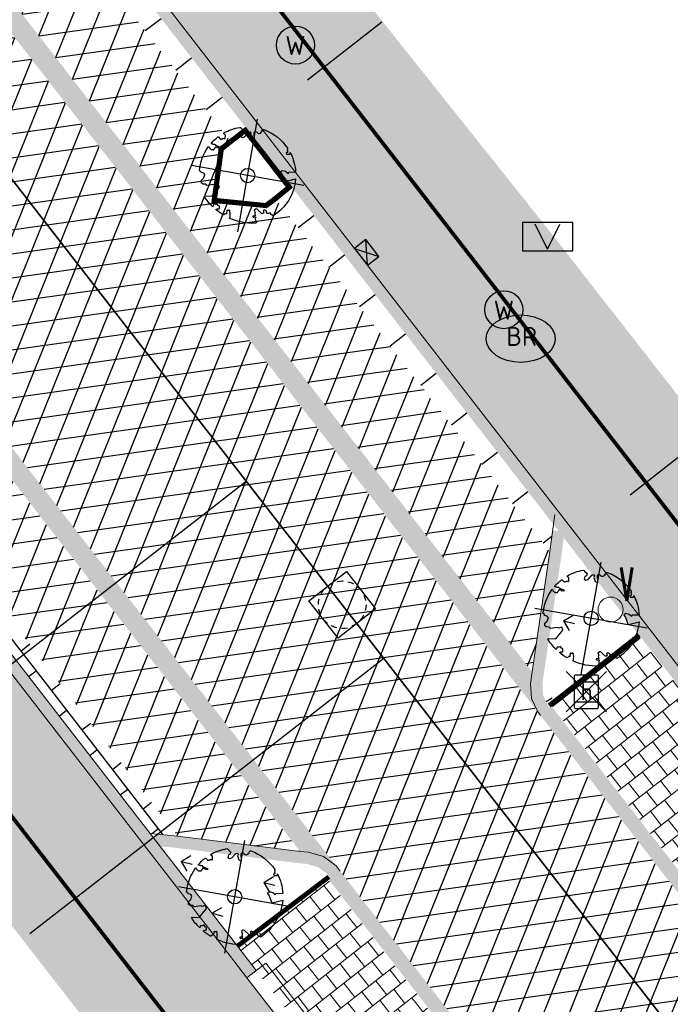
# Model space of a CAD drawing. Header units: metres. Extents: x 196882 to 197709, y 354811 to 355604.
# Tile 43 of 68: x 197435 to 197449, y 355104 to 355125. Entities that reach past the tile are written whole.
import ezdxf
from ezdxf.enums import TextEntityAlignment as Align

# ---------------------------------------------------------------- set-up
doc = ezdxf.new("R2010")
doc.units = ezdxf.units.M
doc.linetypes.add('ACAD_ISO04W100', pattern=[30, 24, -3, 0, -3])
doc.linetypes.add('HIDDENX2', pattern=[0.75, 0.5, -0.25])
doc.layers.get('0').update_dxf_attribs({"lineweight": 18})
for name, color, linetype, lineweight in [('B-WE-KL-DATA_CAI_KAST-S', 90, 'Continuous', 25), ('B-WE-KL-WATER_BRANDLEIDING_BRANDHYDRANT-S', 150, 'Continuous', 25), ('B-WE-KL-WATER_STRAATPOT-S', 170, 'Continuous', 25), ('Boomvak', 7, 'Continuous', 18), ('N-WE-RI-HWA_KOLK-S', 7, 'Continuous', 25), ('N-WE-RI-PUT_BETON-S', 7, 'Continuous', 25), ('V-WE-GR-BOOM-S', 7, 'Continuous', 25), ('V-WE-RI-GWA_HUISAANSLUITING_PVC-G', 1, 'RI-GWA_HUISAANSLUITING-V', 25), ('V-WE-RI-VWA_TRANSPORTLEIDING-G', 20, 'RI-VWA-V', 35), ('V-WE-VH-KANTOPSLUITING_BUSHALTEBAND-G', 30, 'VH-BUSHALTEBAND-V', 25), ('V-WE-VH-KANTOPSLUITING_OPSLUITBAND-G', 7, 'VH-OPSLUITBAND-V', 25), ('V-WE-VH-KANTOPSLUITING_RIJWIELPADBAND_380X200-G', 10, 'VH-RIJWIELPADBAND_380X200-V', 0), ('V-WE-VH-KANTOPSLUITING_TROTTOIRBAND-G', 7, 'VH-TROTTOIRBAND-V', 0), ('V-WE-VH-VERHARDING_TEGEL-A', 252, 'Continuous', 18), ('V-WE-VW-HALTEPAAL-S', 7, 'Continuous', 25), ('verklikker', 2, 'Continuous', 0)]:
    doc.layers.add(name, color=color, linetype=linetype, lineweight=lineweight)
doc.layers.add('V-WE-VH-VERHARDING_TEGEL_300x300 grijs', color=7, linetype='Continuous', lineweight=18, true_color=0x999999)
doc.layers.add('V_GROEN_A_GRAS', color=3, linetype='Continuous', true_color=0x00ff00)
for name, color, linetype in [('V_WEGEN_A_ASFALT', 252, 'Continuous'), ('V_WEGEN_A_BSS', 252, 'Continuous'), ('V_WEGEN_L_OB 100x200', 7, 'ACAD_ISO04W100')]:
    doc.layers.add(name, color=color, linetype=linetype)
doc.styles.add('NLCS-ISO', font='NLCS-ISO.ttf')
doc.styles.add('NLCS-ISO-M500-T25', font='NLCS-ISO.ttf', dxfattribs={"height": 1})
doc.styles.get("Standard").update_dxf_attribs({"font": 'arial.ttf'})
doc.styles.add('Style-simplex', font='simplex.shx')
doc.linetypes.add('RI-GWA_HUISAANSLUITING-V', pattern='A,2,[24,NLCS.SHX,S=1,R=0,X=0,Y=0],2,-1.8,2.6,-1.8,2.6,-1.8,2.6,-1.8', length=19)
doc.linetypes.add('RI-VWA-V', pattern='A,2.5,[24,NLCS.SHX,S=1,R=0,X=0,Y=0],2.5,-3,0,-3', length=11)
doc.linetypes.add('VH-BUSHALTEBAND-V', pattern='A,2,-2,1,[24,NLCS.SHX,S=1,R=0,X=0,Y=0],1,-2', length=8)
doc.linetypes.add('VH-OPSLUITBAND-V', pattern='A,4,-2,2,-2,2,[24,NLCS.SHX,S=1,R=0,X=0,Y=0],2,-2,2,-2', length=20)
doc.linetypes.add('VH-RIJWIELPADBAND_380X200-V', pattern='A,4,[24,NLCS.SHX,S=1,R=0,X=0,Y=0],4,-2,2,-2,0,-2,2,-2', length=20)
doc.linetypes.add('VH-TROTTOIRBAND-V', pattern='A,2.5,[24,NLCS.SHX,S=1,R=0,X=0,Y=0],2.5,-2,2,-2,2,-2', length=15)
pattern_1 = [(37.8188, (197367.178, 355110.634), (0.0928136, 0.736638), [0.525, -0.525]), (127.8188, (197367.178, 355110.634), (-0.4147258, -0.3219122), [])]
pattern_2 = [(37.8188, (197374.87796, 355060.401), (0.0928136, 0.736638), [0.525, -0.525]), (127.8188, (197374.87796, 355060.401), (-0.4147258, -0.3219122), [])]
pattern_3 = [(8.01566, (197213.72877, 355299.11294), (-0.0697219, 0.495115), []), (68.01566, (197213.72877, 355299.11294), (-0.4636431, 0.1871766), [])]
pattern_4 = [(308.015660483, (0, 0), (0.378674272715, -0.1799640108), [0.375, -0.375]), (38.01566048, (0, 0), (-0.23095381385, 0.29544091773), [])]

# ---------------------------------------------------------------- blocks, each defined once
blk = doc.blocks.new('S421')
at = {"layer": 'verklikker', "color": 6, "linetype": 'Continuous', "lineweight": 0}
blk.add_circle((0, 0), 0.263, dxfattribs=at)
at = {"layer": 'verklikker', "color": 6, "linetype": 'Continuous', "lineweight": 0, "style": 'Style-simplex', "width": 0.428569}
blk.add_text('v', height=1.05, dxfattribs=at).set_placement((0.186, 0.186))
blk = doc.blocks.new('*U82')
at = {"color": 1}
blk.add_lwpolyline([(0.087, 0.942), (0.088, 0.944), (0.09, 0.946), (0.091, 0.948), (0.093, 0.949), (0.095, 0.951), (0.096, 0.952), (0.097, 0.954), (0.099, 0.956), (0.1, 0.958), (0.102, 0.96), (0.103, 0.963), (0.103, 0.967), (0.103, 0.972), (0.103, 0.977), (0.102, 0.983), (0.095, 1.007, -0.52938), (0.106, 1.02, -0.087139), (0.444, 0.925, -0.372341), (0.457, 0.895), (0.471, 0.824), (0.436, 0.789), (0.398, 0.797), (0.353, 0.763), (0.371, 0.72), (0.417, 0.705), (0.542, 0.734), (0.573, 0.717), (0.57, 0.691), (0.541, 0.673), (0.515, 0.588), (0.549, 0.534), (0.634, 0.669, -0.504641), (0.681, 0.628, 0.331948), (0.709, 0.584, 0.282008), (0.799, 0.601), (0.791, 0.597, -0.512156), (0.833, 0.597, -0.16076), (1.019, -0.011), (0.995, -0.034), (0.995, -0.059), (0.972, -0.063), (0.975, -0.088), (0.94, -0.076), (0.929, -0.104), (0.973, -0.133), (0.987, -0.144), (1.011, -0.12, -0.106371), (0.868, -0.522), (0.741, -0.44), (0.718, -0.456), (0.702, -0.389), (0.657, -0.335), (0.605, -0.335), (0.606, -0.398), (0.566, -0.536), (0.572, -0.562), (0.601, -0.566), (0.786, -0.637, -0.236298), (-0.045, -1.003, 0.159625), (-0.069, -0.954, 0.350802), (-0.063, -0.906, -0.504641), (-0.12, -0.879), (-0.106, -0.834), (-0.129, -0.792), (-0.16, -0.796), (-0.165, -0.829), (-0.188, -0.842), (-0.216, -0.821), (-0.24, -0.695), (-0.258, -0.677), (-0.304, -0.678), (-0.317, -0.733), (-0.336, -0.739), (-0.354, -0.785), (-0.401, -0.76, 0.733583), (-0.384, -0.795, -0.861625), (-0.374, -0.826, 0.279978), (-0.409, -0.879), (-0.407, -0.881, -0.827056), (-0.442, -0.917, -0.116774), (-0.83, -0.511), (-0.823, -0.51), (-0.817, -0.508), (-0.812, -0.506), (-0.808, -0.504), (-0.805, -0.502), (-0.803, -0.5), (-0.801, -0.497), (-0.754, -0.437), (-0.752, -0.435), (-0.752, -0.433), (-0.751, -0.431), (-0.75, -0.429), (-0.75, -0.427), (-0.749, -0.425), (-0.748, -0.422), (-0.747, -0.42), (-0.746, -0.417), (-0.744, -0.414), (-0.743, -0.411), (-0.741, -0.408), (-0.739, -0.405), (-0.738, -0.401), (-0.736, -0.398), (-0.735, -0.395), (-0.734, -0.392), (-0.734, -0.389), (-0.733, -0.386), (-0.733, -0.383), (-0.733, -0.381), (-0.734, -0.379), (-0.734, -0.377), (-0.735, -0.375), (-0.736, -0.374), (-0.738, -0.374), (-0.74, -0.373), (-0.742, -0.373), (-0.744, -0.373), (-0.746, -0.373), (-0.748, -0.373), (-0.75, -0.372), (-0.753, -0.371), (-0.755, -0.37), (-0.758, -0.369), (-0.76, -0.367), (-0.763, -0.365), (-0.765, -0.363), (-0.768, -0.361), (-0.771, -0.359), (-0.773, -0.357), (-0.776, -0.355), (-0.779, -0.352), (-0.781, -0.35), (-0.83, -0.406), (-0.832, -0.403), (-0.835, -0.4), (-0.837, -0.397), (-0.839, -0.394), (-0.841, -0.39), (-0.844, -0.388), (-0.848, -0.386), (-0.855, -0.385), (-0.864, -0.386), (-0.876, -0.388), (-0.891, -0.393, -0.040997), (-0.958, -0.205), (-0.923, -0.211), (-0.893, -0.231), (-0.876, -0.216), (-0.856, -0.185), (-0.875, -0.156), (-0.865, -0.113), (-0.904, -0.11), (-0.93, -0.085), (-0.978, -0.116, -0.05814), (-0.998, 0.166), (-0.97, 0.16), (-0.86, 0.073), (-0.812, 0.089), (-0.626, 0.139), (-0.61, 0.2), (-0.682, 0.229), (-0.693, 0.252), (-0.824, 0.317), (-0.827, 0.354), (-0.872, 0.391), (-0.89, 0.428), (-0.859, 0.476), (-0.792, 0.486), (-0.73, 0.527), (-0.729, 0.568), (-0.768, 0.613), (-0.757, 0.632), (-0.773, 0.662, -0.13428), (-0.333, 0.967, -0.541727), (-0.319, 0.957), (-0.322, 0.928), (-0.321, 0.913), (-0.319, 0.902), (-0.316, 0.893), (-0.312, 0.887), (-0.307, 0.882), (-0.302, 0.878), (-0.297, 0.875), (-0.293, 0.872), (-0.289, 0.868), (-0.286, 0.865), (-0.282, 0.862), (-0.279, 0.859), (-0.276, 0.857), (-0.273, 0.855), (-0.269, 0.854), (-0.266, 0.854), (-0.262, 0.855), (-0.258, 0.857), (-0.255, 0.859), (-0.25, 0.861), (-0.246, 0.863), (-0.242, 0.865), (-0.238, 0.867), (-0.234, 0.868), (-0.229, 0.869), (-0.225, 0.87), (-0.221, 0.871), (-0.217, 0.871), (-0.213, 0.872), (-0.21, 0.873), (-0.206, 0.874), (-0.203, 0.876), (-0.2, 0.879), (-0.197, 0.882), (-0.195, 0.885), (-0.193, 0.865), (-0.188, 0.86), (-0.167, 0.824), (-0.122, 0.799), (-0.185, 0.902), (-0.184, 0.905), (-0.183, 0.908), (-0.183, 0.911), (-0.183, 0.914), (-0.184, 0.917), (-0.185, 0.92), (-0.188, 0.923), (-0.191, 0.926), (-0.194, 0.929), (-0.199, 0.933), (-0.204, 0.938), (-0.21, 0.944), (-0.216, 0.951), (-0.223, 0.959), (-0.24, 0.98, -0.543104), (-0.234, 0.996, -0.046766), (-0.047, 1.023, -0.385168), (-0.036, 1.015), (-0.03, 0.976), (-0.028, 0.964), (-0.024, 0.956), (-0.021, 0.951), (-0.017, 0.947), (-0.013, 0.946), (-0.009, 0.945), (-0.005, 0.945), (-0.002, 0.945), (0.002, 0.944), (0.005, 0.943), (0.009, 0.942), (0.012, 0.941), (0.015, 0.939), (0.019, 0.938), (0.022, 0.936), (0.025, 0.935), (0.028, 0.934), (0.031, 0.932), (0.033, 0.931), (0.036, 0.929), (0.038, 0.928), (0.04, 0.926), (0.042, 0.924), (0.044, 0.922), (0.045, 0.92), (0.046, 0.919), (0.047, 0.917), (0.048, 0.915), (0.049, 0.914), (0.051, 0.913), (0.052, 0.912), (0.054, 0.912), (0.056, 0.912), (0.058, 0.913), (0.06, 0.914), (0.062, 0.915), (0.065, 0.916), (0.067, 0.918), (0.07, 0.921), (0.072, 0.923), (0.074, 0.926), (0.076, 0.929), (0.079, 0.932), (0.081, 0.935), (0.083, 0.937), (0.085, 0.94)], format="xyb", close=True, dxfattribs=at)
at = {"color": 10}
for points in [[(0.849, -0.849), (-0.849, 0.849)], [(-0.849, -0.849), (0.849, 0.849)]]:
    blk.add_lwpolyline(points, dxfattribs=at)
at = {"color": 1}
blk.add_circle((0, 0), 0.15, dxfattribs=at)
at = {"color": 7, "style": 'NLCS-ISO-M500-T25'}
for tag, p in [('NR', (-0.492, -0.08)), ('NAAM', (-0.492, -0.32))]:
    blk.add_attdef(tag, p, '', height=0.2, dxfattribs=at)
at = {"color": 7, "style": 'NLCS-ISO-M500-T25', "flags": 1}
for tag, p in [('WETNAAM', (-0.492, -0.56)), ('STAMDIA', (-0.492, -0.8)), ('STAMOMTR', (-0.492, -1.04)), ('OPMERKING', (-0.492, -1.28))]:
    blk.add_attdef(tag, p, '', height=0.2, dxfattribs=at)
blk = doc.blocks.new('SKL-WATER_STRAATPOT-SO')
blk.add_circle((0, 0), 2)
at = {"style": 'NLCS-ISO'}
blk.add_text('W', height=2, rotation=360, dxfattribs=at).set_placement((-1.06, -1.05))
blk = doc.blocks.new('SKL-DATA_TERREINKAST-SO')
for q in [(-1.3, 1.32), (1.3, 1.32)]:
    blk.add_line((0, -1.3), q)
at = {"flags": 128}
blk.add_lwpolyline([(2.66, 1.5), (-2.66, 1.5), (-2.66, -1.5), (2.66, -1.5)], close=True, dxfattribs=at)
at = {"style": 'NLCS-ISO'}
blk.add_attdef('TYPE', text='', height=0.35, dxfattribs=at).set_placement((-0.14, 1.87), align=Align.MIDDLE_CENTER)
blk = doc.blocks.new('SKL-WATER_BRANDHYDRANT-SO')
blk.add_ellipse((0, 0), major_axis=(-3.64, 0), ratio=0.685994)
at = {"style": 'NLCS-ISO'}
blk.add_text('BR', height=2, rotation=360, dxfattribs=at).set_placement((-1.49, -0.76))
blk = doc.blocks.new('SVW-HALTEPAAL-SO')
for p, q in [((-1.29, 1.06), (1.29, 1.06)), ((-1.29, -1.06), (1.29, -1.06))]:
    blk.add_line(p, q)
for points in [[(2.12, 2.12), (-2.12, -2.12)], [(2.12, -2.12), (-2.12, 2.12)]]:
    blk.add_lwpolyline(points)
blk.add_lwpolyline([(-1.09, -1.76), (1.09, -1.76, 0.414214), (1.29, -1.56), (1.29, 1.56, 0.414214), (1.09, 1.76), (-1.09, 1.76, 0.414214), (-1.29, 1.56), (-1.29, -1.56, 0.414214)], format="xyb", close=True)
at = {"lineweight": 18, "style": 'NLCS-ISO'}
blk.add_text('h', height=1.8, dxfattribs=at).set_placement((0.02, 0.01), align=Align.MIDDLE_CENTER)
blk = doc.blocks.new('N-SRI-KOLK_COMBINATIE-SO')
h = blk.add_hatch(color=256)
h.paths.add_polyline_path([(-1.125, 1.5), (-1.125, 0), (0, 0.75)])
h.paths.add_polyline_path([(1.125, 1.5), (0, 0.75), (1.125, 0)])
for p, q in [((-1.125, 0), (1.125, 1.5)), ((1.125, 0), (-1.125, 1.5))]:
    blk.add_line(p, q)
at = {"flags": 128}
blk.add_lwpolyline([(-1.125, 0), (1.125, 0), (1.125, 1.5), (-1.125, 1.5)], close=True, dxfattribs=at)
blk = doc.blocks.new('*U86')
at = {"color": 1, "lineweight": 30}
blk.add_lwpolyline([(-0.5, 0.5), (0.5, 0.5), (0.5, -0.5), (-0.5, -0.5)], close=True, dxfattribs=at)
at = {"color": 1, "linetype": 'HIDDENX2', "lineweight": 30, "ltscale": 0.25}
blk.add_circle((0, 0), 0.5, dxfattribs=at)
for tag, p in [('PUTNR', (1.153, 0.735)), ('MVHOOGTE', (1.153, 0.035))]:
    blk.add_attdef(tag, text='', height=0.5).set_placement(p, align=Align.MIDDLE)
blk.add_attdef('H', text='', height=0.5).set_placement((0, 0), align=Align.MIDDLE_CENTER)

msp = doc.modelspace()

# ---------------------------------------------------------------- hatches: boundary and pattern name
at = {"layer": 'V-WE-VH-VERHARDING_TEGEL-A'}
h = msp.add_hatch(dxfattribs=at)
h.set_pattern_fill('AVH-TEGEL_300X300_HALFST', color=11, scale=1.25, pattern_type=2)
h.set_pattern_definition([(308.015660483, (-58.86684, -45.96112), (0.378674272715, -0.1799640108), [0.375, -0.375]), (38.01566048, (-58.86684, -45.9611), (-0.23095381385, 0.29544091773), [])])
h.paths.add_polyline_path([(197611.905, 354883.622), (197617.307, 354876.665), (197615.886, 354875.563), (197572.913, 354930.906), (197570.425, 354934.11), (197484.931, 355044.212), (197481.749, 355048.31), (197357.892, 355207.986), (197351.32, 355216.473), (197346.25, 355223.021), (197337.369, 355234.416), (197243.012, 355355.967), (197242.503, 355356.81), (197242.203, 355357.748), (197242.06, 355358.479), (197241.6, 355359.917), (197240.817, 355361.208), (197237.815, 355365.062), (197235.607, 355367.896), (197236.226, 355370.216), (197236.899, 355369.358), (197237.127, 355368.928), (197238.472, 355367.204), (197242.289, 355362.28), (197242.829, 355361.489), (197243.273, 355360.634), (197243.612, 355359.731), (197243.839, 355358.801), (197243.913, 355358.396), (197244.132, 355357.668), (197244.49, 355356.997), (197246.89, 355353.905), (197257.004, 355340.877), (197263.069, 355333.063), (197270.1, 355324.006), (197279.392, 355312.035), (197295.011, 355291.914), (197302.573, 355282.172), (197310.236, 355272.301), (197317.909, 355262.416), (197324.699, 355253.668), (197332.224, 355243.975), (197340.253, 355233.64), (197347.837, 355223.911), (197349.563, 355225.192), (197351.569, 355222.107), (197350.13, 355220.964), (197357.263, 355211.768), (197361.255, 355206.596), (197374.852, 355189.05), (197395.161, 355162.866), (197403.326, 355152.339), (197425.189, 355124.15), (197437.629, 355108.111), (197445.337, 355098.173), (197474.048, 355061.155), (197481.019, 355052.168), (197483.327, 355053.995), (197485.597, 355051.07), (197483.289, 355049.265), (197486.28, 355045.412), (197561.285, 354948.815), (197591.974, 354909.292)])
h = msp.add_hatch(dxfattribs=at)
h.set_pattern_fill('AVH-TEGEL_300X300_HALFST', color=256, scale=1.25, pattern_type=2)
h.set_pattern_definition([(308.01566, (197234.217, 354932.616), (0.37867427, -0.17996401), [0.375, -0.375]), (38.01566, (197234.217, 354932.616), (-0.23095381, 0.29544092), [])])
h.paths.add_polyline_path([(197235.581, 355367.799), (197234.217, 355362.687), (197236.721, 355359.564), (197239.925, 355353.365), (197240.018, 355353.248), (197240.596, 355353.707), (197242.746, 355350.948), (197242.149, 355350.482), (197247.638, 355343.366), (197248.794, 355344.219), (197251.13, 355341.161), (197250.017, 355340.283), (197251.382, 355338.514), (197252.017, 355339.01), (197253.241, 355337.431), (197252.603, 355336.931), (197255.071, 355333.731), (197255.72, 355334.225), (197256.932, 355332.633), (197256.293, 355332.148), (197258.771, 355328.935), (197259.386, 355329.419), (197260.605, 355327.83), (197259.989, 355327.355), (197262.404, 355324.224), (197263.572, 355325.082), (197265.762, 355322.252), (197264.611, 355321.364), (197266.049, 355319.503), (197266.681, 355319.992), (197267.9, 355318.4), (197267.273, 355317.913), (197268.559, 355316.246), (197270.468, 355317.879), (197270.374, 355318.017), (197270.769, 355318.334), (197271.082, 355317.944), (197271.017, 355317.894), (197277.296, 355309.603), (197279.798, 355306.505), (197279.767, 355306.48), (197282.144, 355303.445), (197279.742, 355301.585), (197280.949, 355299.977), (197287.399, 355296.113), (197287.537, 355295.83), (197336.506, 355232.778), (197336.629, 355232.874), (197343.676, 355223.839), (197345.792, 355221.126), (197350.134, 355215.559), (197350.732, 355214.792), (197350.788, 355213.519), (197352.134, 355211.814), (197352.955, 355211.669), (197355.806, 355207.908), (197382.704, 355173.364), (197415.028, 355132.025), (197418.821, 355127.312), (197426.22, 355117.67), (197426.162, 355117.573), (197439.09, 355100.957), (197447.403, 355090.49), (197447.266, 355090.385), (197453.819, 355082.221), (197453.723, 355082.153), (197455.981, 355079.258), (197455.944, 355079.174), (197461.241, 355072.44), (197461.369, 355072.494), (197471.122, 355059.986), (197471.26, 355059.822), (197471.304, 355059.856), (197476.126, 355053.586), (197484.037, 355043.418), (197483.735, 355043.179), (197485.477, 355040.963), (197485.825, 355041.194), (197487.25, 355039.31), (197487.136, 355039.216), (197495.21, 355028.868), (197497.648, 355025.787), (197507.361, 355013.143), (197507.469, 355013.22), (197507.852, 355012.72), (197507.757, 355012.64), (197515.172, 355003.148), (197515.257, 355003.199), (197520.23, 354996.693), (197525.87, 354989.268), (197535.302, 354976.941), (197535.185, 354976.85), (197538.114, 354973.09), (197538.245, 354973.166), (197538.442, 354972.926), (197537.462, 354972.143), (197537.63, 354971.963), (197536.257, 354970.595), (197538.447, 354967.93), (197543.233, 354962.047), (197550.188, 354953.499), (197553.95, 354948.887), (197557.921, 354943.994), (197557.833, 354943.918), (197564.133, 354936.165), (197565.05, 354936.92), (197568.446, 354932.616), (197570.362, 354934.061), (197484.868, 355044.163), (197357.829, 355207.937), (197351.257, 355216.424), (197346.187, 355222.972), (197337.306, 355234.367), (197242.946, 355355.922), (197242.43, 355356.777), (197242.125, 355357.728), (197241.982, 355358.459), (197241.527, 355359.884), (197240.751, 355361.163), (197237.752, 355365.013)])
h = msp.add_hatch(dxfattribs=at)
h.set_pattern_fill('AVH-TEGEL_300X300_HALFST', color=256, scale=1.25, pattern_type=2)
h.set_pattern_definition([(308.01566, (197362.73151, 355062.66647), (0.37867427, -0.17996401), [0.375, -0.375]), (38.01566, (197362.7315, 355062.66647), (-0.2309538, 0.2954409), [])])
h.paths.add_polyline_path([(197364.22, 355229.417), (197365.408, 355230.608), (197367.484, 355227.904), (197366.733, 355227.319), (197366.264, 355226.786), (197366.102, 355226.602), (197365.886, 355226.135), (197365.767, 355225.624), (197365.755, 355225.098), (197365.848, 355224.593), (197366.281, 355223.741), (197375.584, 355211.744), (197375.427, 355211.611), (197398.906, 355181.471), (197403.613, 355175.402), (197407.417, 355178.558), (197423.366, 355159.562), (197422.706, 355158.441), (197422.321, 355157.242), (197421.985, 355155.772), (197421.932, 355155.421), (197422.009, 355153.714), (197422.452, 355152.064), (197423.22, 355150.582), (197424.866, 355148.527), (197424.786, 355148.455), (197430.091, 355141.746), (197434.295, 355136.24), (197438.503, 355130.819), (197441.908, 355126.356), (197446.316, 355120.829), (197459.852, 355103.513), (197467.914, 355093.129), (197486.089, 355069.947), (197487.062, 355068.665), (197489.16, 355066.052), (197490.75, 355064.009), (197491.582, 355063.315), (197492.632, 355063.935), (197492.683, 355063.977), (197492.919, 355063.689), (197491.554, 355062.896), (197490.839, 355062.666), (197490.045, 355062.696), (197489.313, 355063.002), (197488.758, 355063.511), (197363.159, 355225.405), (197362.871, 355225.904), (197362.732, 355226.482), (197362.763, 355227.076), (197362.955, 355227.62), (197363.956, 355229.163)])
h = msp.add_hatch(dxfattribs=at)
h.set_pattern_fill('AVH-TEGEL_300X300_HALFST', color=11, scale=1.25, pattern_type=2)
h.set_pattern_definition([(308.01566, (197362.321, 355063.896), (0.37867427, -0.17996401), [0.375, -0.375]), (38.01566, (197362.321, 355063.896), (-0.2309538, 0.2954409), [])])
h.paths.add_polyline_path([(197363.743, 355224.525), (197362.321, 355223.426), (197366.616, 355217.876), (197364.294, 355216.063), (197365.22, 355214.871), (197367.557, 355216.684), (197371.499, 355211.603), (197376.114, 355205.654), (197382.474, 355197.457), (197389.736, 355188.097), (197398.481, 355176.826), (197404.904, 355168.548), (197412.151, 355159.207), (197419.483, 355149.756), (197426.619, 355140.56), (197433.029, 355132.298), (197440.182, 355123.078), (197446.508, 355114.925), (197452.243, 355107.532), (197461.033, 355096.204), (197470.017, 355084.624), (197481.049, 355070.405), (197486.099, 355063.896), (197487.508, 355064.993)])
h = msp.add_hatch(dxfattribs=at)
h.set_pattern_fill('AVH-TEGEL_300X300_HALFST', color=256, scale=1.25, pattern_type=2)
h.set_pattern_definition(pattern_4)
h.paths.add_polyline_path([(197448.282, 355112.186), (197446.435, 355110.757), (197450.102, 355106.008), (197451.97, 355107.468)])
h = msp.add_hatch(dxfattribs=at)
h.set_pattern_fill('AVH-TEGEL_300X300_HALFST', color=256, scale=1.25, pattern_type=2)
h.set_pattern_definition(pattern_4)
h.paths.add_polyline_path([(197441.728, 355107.094), (197439.844, 355105.652), (197443.524, 355100.925), (197445.398, 355102.36)])
at = {"layer": 'V_GROEN_A_GRAS'}
h = msp.add_hatch(dxfattribs=at)
h.set_pattern_fill('GRASS', color=70, scale=0.05, angle=-52.2047, style=0)
h.set_pattern_definition([(345.81, (197446.231, 355110.8057), (1.09075, 0.6505), [0.23813, -1.55793]), (300.81, (197446.231, 355110.8057), (1.09075, 0.6505), [0.23813, -1.03188]), (30.81, (197446.231, 355110.8057), (-0.6505, 1.09075), [0.23813, -1.03188])])
h.paths.add_polyline_path([(197448.238, 355112.287), (197446.679, 355114.297), (197446.637, 355113.971), (197446.262, 355111.444), (197446.231, 355111.215), (197446.246, 355110.978), (197446.309, 355110.845), (197446.34, 355110.806)])
h = msp.add_hatch(dxfattribs=at)
h.set_pattern_fill('GRASS', color=70, scale=0.05, angle=-52.2047, style=0)
h.set_pattern_definition([(345.81, (197438.1822, 355105.7455), (1.09075, 0.6505), [0.23813, -1.55793]), (300.81, (197438.1822, 355105.7455), (1.09075, 0.6505), [0.23813, -1.03188]), (30.81, (197438.1822, 355105.7455), (-0.6505, 1.09075), [0.23813, -1.03188])])
h.paths.add_polyline_path([(197439.78, 355105.746), (197438.182, 355107.806), (197438.521, 355107.773), (197441.105, 355107.449), (197441.264, 355107.437), (197441.512, 355107.366), (197441.676, 355107.243), (197441.706, 355107.203)])
at = {"layer": 'V_WEGEN_A_ASFALT'}
h = msp.add_hatch(dxfattribs=at)
h.set_pattern_fill('AVH-ASFALT', color=256, scale=0.5, style=0, pattern_type=2)
h.set_pattern_definition([(8.01566048, (135.18786, -698.3183), (-0.0697218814, 0.495114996), []), (68.01566048, (135.18786, -698.3183), (-0.463643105, 0.1871765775), [])])
h.paths.add_polyline_path([(197244.208, 355366.633), (197244.772, 355368.756), (197248.206, 355364.347), (197246.291, 355363.976)], flags=16)
h.paths.add_polyline_path([(197618.792, 354883.616), (197618.859, 354883.531), (197620.176, 354881.132), (197620.218, 354880.802), (197620.037, 354880.548), (197619.732, 354880.486), (197619.447, 354880.661), (197617.809, 354882.828)], flags=16)
h.paths.add_polyline_path([(197615.205, 354887.359), (197615.579, 354887.38), (197615.929, 354887.241), (197616.175, 354886.989), (197616.212, 354886.932), (197615.217, 354886.144), (197614.828, 354886.612), (197614.745, 354886.93), (197614.909, 354887.207)], flags=16)
h.paths.add_polyline_path([(197249.048, 355360.444), (197250.453, 355361.457), (197251.761, 355359.078), (197251.788, 355358.77), (197251.578, 355358.542), (197251.264, 355358.397), (197250.888, 355358.381), (197250.536, 355358.513), (197250.274, 355358.756)], flags=16)
h.paths.add_polyline_path([(197362.128, 355212.271), (197363.159, 355213.075), (197365.145, 355210.506), (197365.231, 355210.199), (197365.079, 355209.918), (197364.69, 355209.596), (197364.363, 355209.5), (197364.069, 355209.671)], flags=16)
h.paths.add_polyline_path([(197494.363, 355046.214), (197494.643, 355046.042), (197496.089, 355044.106), (197495.099, 355043.365), (197493.938, 355045.57), (197493.887, 355045.898), (197494.062, 355046.15)], flags=16)
h.paths.add_polyline_path([(197496.176, 355041.974), (197497.151, 355042.743), (197499.309, 355039.886), (197499.406, 355039.593), (197499.313, 355039.327), (197499.034, 355039.183), (197498.669, 355039.152), (197498.322, 355039.267), (197498.06, 355039.492)], flags=16)
edge = h.paths.add_edge_path()
edge.add_line((197254.74, 355364.977), (197252.534, 355367.828))
edge.add_line((197252.534, 355367.828), (197250.33, 355370.59))
edge.add_line((197250.33, 355370.59), (197246.08, 355375.894))
edge.add_line((197246.08, 355375.894), (197245.813, 355376.216))
edge.add_line((197245.813, 355376.216), (197245.689, 355376.286))
edge.add_line((197245.689, 355376.286), (197245.587, 355376.385))
edge.add_line((197245.587, 355376.385), (197244.802, 355377.427))
edge.add_line((197244.802, 355377.427), (197244.442, 355377.886))
edge.add_line((197244.442, 355377.886), (197242.813, 355376.643))
edge.add_line((197242.813, 355376.643), (197242.078, 355376.934))
edge.add_line((197242.078, 355376.934), (197241.456, 355377.421))
edge.add_line((197241.456, 355377.421), (197241.264, 355377.677))
edge.add_line((197241.264, 355377.677), (197240.464, 355374.501))
edge.add_line((197240.464, 355374.501), (197243.638, 355370.386))
edge.add_line((197243.638, 355370.386), (197243.015, 355368.04))
edge.add_line((197243.015, 355368.04), (197239.826, 355372.186))
edge.add_line((197239.826, 355372.186), (197238.981, 355368.895))
edge.add_line((197238.981, 355368.895), (197239.273, 355368.341))
edge.add_line((197239.273, 355368.341), (197239.444, 355367.723))
edge.add_line((197239.444, 355367.723), (197239.477, 355367.083))
edge.add_line((197239.477, 355367.083), (197239.375, 355366.465))
edge.add_line((197239.375, 355366.465), (197239.17, 355366.309))
edge.add_line((197239.17, 355366.309), (197242.289, 355362.28))
edge.add_line((197242.289, 355362.28), (197242.829, 355361.489))
edge.add_line((197242.829, 355361.489), (197243.273, 355360.634))
edge.add_line((197243.273, 355360.634), (197243.612, 355359.731))
edge.add_line((197243.612, 355359.731), (197243.839, 355358.801))
edge.add_line((197243.839, 355358.801), (197243.913, 355358.396))
edge.add_line((197243.913, 355358.396), (197244.132, 355357.668))
edge.add_line((197244.132, 355357.668), (197244.49, 355356.997))
edge.add_line((197244.49, 355356.997), (197246.766, 355358.85))
edge.add_line((197246.766, 355358.85), (197247.262, 355358.206))
edge.add_line((197247.262, 355358.206), (197344.321, 355233.163))
edge.add_line((197344.321, 355233.163), (197344.724, 355232.614))
edge.add_line((197344.724, 355232.614), (197349.563, 355225.192))
edge.add_line((197349.563, 355225.192), (197351.569, 355222.107))
edge.add_line((197351.569, 355222.107), (197357.966, 355212.296))
edge.add_line((197357.966, 355212.296), (197358.618, 355211.446))
edge.add_line((197358.618, 355211.446), (197359.525, 355210.295))
edge.add_line((197359.525, 355210.295), (197361.338, 355207.993))
edge.add_line((197361.338, 355207.993), (197362.045, 355207.269))
edge.add_line((197362.045, 355207.269), (197374.863, 355193.737))
edge.add_line((197374.863, 355193.737), (197375.209, 355193.322))
edge.add_line((197375.209, 355193.322), (197441.888, 355107.396))
edge.add_line((197441.888, 355107.396), (197445.664, 355102.529))
edge.add_line((197445.664, 355102.529), (197478.355, 355060.401))
edge.add_line((197478.355, 355060.401), (197483.327, 355053.995))
edge.add_line((197483.327, 355053.995), (197486.594, 355049.782))
edge.add_line((197486.594, 355049.782), (197601.022, 354902.418))
edge.add_line((197601.022, 354902.418), (197611.126, 354886.577))
edge.add_line((197611.126, 354886.577), (197612.61, 354884.25))
edge.add_line((197612.61, 354884.25), (197615.186, 354880.9))
edge.add_line((197615.186, 354880.9), (197618.014, 354877.23))
edge.add_line((197618.014, 354877.23), (197615.886, 354875.563))
edge.add_line((197615.886, 354875.563), (197618.768, 354871.816))
edge.add_line((197618.768, 354871.816), (197619.198, 354871.038))
edge.add_line((197619.198, 354871.038), (197619.38, 354870.123))
edge.add_line((197619.38, 354870.123), (197619.267, 354869.197))
edge.add_line((197619.267, 354869.197), (197618.896, 354868.389))
edge.add_line((197618.896, 354868.389), (197618.39, 354867.541))
edge.add_line((197618.39, 354867.541), (197617.593, 354866.525))
edge.add_line((197617.593, 354866.525), (197616.658, 354865.636))
edge.add_line((197616.658, 354865.636), (197615.8, 354864.929))
edge.add_line((197615.8, 354864.929), (197615.563, 354864.731))
edge.add_line((197615.563, 354864.731), (197616.512, 354863.566))
edge.add_line((197616.512, 354863.566), (197619.999, 354859.296))
edge.add_line((197619.999, 354859.296), (197620, 354859.283))
edge.add_line((197620, 354859.283), (197620.838, 354860.022))
edge.add_line((197620.838, 354860.022), (197621.747, 354860.68))
edge.add_line((197621.747, 354860.68), (197622.714, 354861.249))
edge.add_line((197622.714, 354861.249), (197623.726, 354861.722))
edge.add_line((197623.726, 354861.722), (197624.679, 354861.942))
edge.add_line((197624.679, 354861.942), (197625.707, 354861.841))
edge.add_line((197625.707, 354861.841), (197626.645, 354861.408))
edge.add_line((197626.645, 354861.408), (197627.356, 354860.736))
edge.add_line((197627.356, 354860.736), (197628.477, 354859.277))
edge.add_line((197628.477, 354859.277), (197629.919, 354860.402))
edge.add_line((197629.919, 354860.402), (197629.805, 354860.728))
edge.add_line((197629.805, 354860.728), (197629.902, 354861.061))
edge.add_line((197629.902, 354861.061), (197630.176, 354861.274))
edge.add_line((197630.176, 354861.274), (197630.523, 354861.286))
edge.add_line((197630.523, 354861.286), (197631.776, 354860.787))
edge.add_line((197631.776, 354860.787), (197632.963, 354860.123))
edge.add_line((197632.963, 354860.123), (197634.053, 354859.31))
edge.add_line((197634.053, 354859.31), (197635.019, 354858.369))
edge.add_line((197635.019, 354858.369), (197638.026, 354855.034))
edge.add_line((197638.026, 354855.034), (197640.528, 354852.513))
edge.add_line((197640.528, 354852.513), (197643.259, 354850.242))
edge.add_line((197643.259, 354850.242), (197644.292, 354849.463))
edge.add_line((197644.292, 354849.463), (197645.047, 354848.804))
edge.add_line((197645.047, 354848.804), (197645.73, 354848.064))
edge.add_line((197645.73, 354848.064), (197646.33, 354847.253))
edge.add_line((197646.33, 354847.253), (197646.835, 354846.388))
edge.add_line((197646.835, 354846.388), (197646.898, 354846.033))
edge.add_line((197646.898, 354846.033), (197646.731, 354845.714))
edge.add_line((197646.731, 354845.714), (197646.403, 354845.564))
edge.add_line((197646.403, 354845.564), (197646.052, 354845.646))
edge.add_line((197646.052, 354845.646), (197645.25, 354844.024))
edge.add_line((197645.25, 354844.024), (197658.974, 354837.104))
edge.add_line((197658.974, 354837.104), (197663.24, 354845.081))
edge.add_line((197663.24, 354845.081), (197662.256, 354845.808))
edge.add_line((197662.256, 354845.808), (197661.166, 354846.589))
edge.add_line((197661.166, 354846.589), (197659.281, 354847.978))
edge.add_line((197659.281, 354847.978), (197658.181, 354848.824))
edge.add_line((197658.181, 354848.824), (197657.094, 354849.687))
edge.add_line((197657.094, 354849.687), (197655.779, 354850.771))
edge.add_line((197655.779, 354850.771), (197654.486, 354851.882))
edge.add_line((197654.486, 354851.882), (197653.214, 354853.017))
edge.add_line((197653.214, 354853.017), (197651.963, 354854.175))
edge.add_line((197651.963, 354854.175), (197650.716, 354852.865))
edge.add_line((197650.716, 354852.865), (197650.9, 354852.49))
edge.add_line((197650.9, 354852.49), (197650.77, 354852.093))
edge.add_line((197650.77, 354852.093), (197650.399, 354851.9))
edge.add_line((197650.399, 354851.9), (197649.999, 354852.022))
edge.add_line((197649.999, 354852.022), (197648.432, 354853.042))
edge.add_line((197648.432, 354853.042), (197647.483, 354853.708))
edge.add_line((197647.483, 354853.708), (197646.554, 354854.401))
edge.add_line((197646.554, 354854.401), (197646.122, 354854.742))
edge.add_line((197646.122, 354854.742), (197644.859, 354855.773))
edge.add_line((197644.859, 354855.773), (197644.092, 354856.447))
edge.add_line((197644.092, 354856.447), (197643.344, 354857.143))
edge.add_line((197643.344, 354857.143), (197642.619, 354857.862))
edge.add_line((197642.619, 354857.862), (197641.665, 354858.874))
edge.add_line((197641.665, 354858.874), (197641.087, 354859.527))
edge.add_line((197641.087, 354859.527), (197639.661, 354861.285))
edge.add_line((197639.661, 354861.285), (197636.225, 354865.712))
edge.add_line((197636.225, 354865.712), (197606.51, 354903.995))
edge.add_line((197606.51, 354903.995), (197598.397, 354914.448))
edge.add_line((197598.397, 354914.448), (197512.56, 355025.035))
edge.add_line((197512.56, 355025.035), (197510.219, 355028.767))
edge.add_line((197510.219, 355028.767), (197510.081, 355029.114))
edge.add_line((197510.081, 355029.114), (197510.082, 355029.515))
edge.add_line((197510.082, 355029.515), (197510.237, 355029.886))
edge.add_line((197510.237, 355029.886), (197510.498, 355030.152))
edge.add_line((197510.498, 355030.152), (197511.653, 355030.966))
edge.add_line((197511.653, 355030.966), (197509.492, 355033.75))
edge.add_line((197509.492, 355033.75), (197508.696, 355033.14))
edge.add_line((197508.696, 355033.14), (197508.366, 355032.978))
edge.add_line((197508.366, 355032.978), (197507.964, 355032.963))
edge.add_line((197507.964, 355032.963), (197507.593, 355033.119))
edge.add_line((197507.593, 355033.119), (197507.34, 355033.386))
edge.add_line((197507.34, 355033.386), (197502.398, 355041.291))
edge.add_line((197502.398, 355041.291), (197502.172, 355041.653))
edge.add_line((197502.172, 355041.653), (197499.691, 355044.838))
edge.add_line((197499.691, 355044.838), (197496.292, 355049.202))
edge.add_line((197496.292, 355049.202), (197497.039, 355049.802))
edge.add_line((197497.039, 355049.802), (197494.767, 355052.728))
edge.add_line((197494.767, 355052.728), (197496.199, 355053.822))
edge.add_line((197496.199, 355053.822), (197495.483, 355054.755))
edge.add_line((197495.483, 355054.755), (197495.101, 355055.422))
edge.add_line((197495.101, 355055.422), (197494.906, 355056.196))
edge.add_line((197494.906, 355056.196), (197494.93, 355056.994))
edge.add_line((197494.93, 355056.994), (197495.159, 355057.728))
edge.add_line((197495.159, 355057.728), (197495.351, 355058.139))
edge.add_arc((197501.887, 355055.322), 7.118, 130.4855, 156.6826, ccw=False)
edge.add_line((197497.266, 355060.735), (197503.259, 355066.482))
edge.add_line((197503.259, 355066.482), (197499.956, 355070.009))
edge.add_line((197499.956, 355070.009), (197493.859, 355064.344))
edge.add_line((197493.859, 355064.344), (197492.971, 355063.627))
edge.add_line((197492.971, 355063.627), (197491.587, 355062.822))
edge.add_line((197491.587, 355062.822), (197490.85, 355062.586))
edge.add_line((197490.85, 355062.586), (197490.028, 355062.617))
edge.add_line((197490.028, 355062.617), (197489.269, 355062.934))
edge.add_line((197489.269, 355062.934), (197488.699, 355063.457))
edge.add_line((197488.699, 355063.457), (197487.505, 355064.991))
edge.add_line((197487.505, 355064.991), (197486.099, 355063.896))
edge.add_line((197486.099, 355063.896), (197486.194, 355063.783))
edge.add_line((197486.194, 355063.783), (197486.326, 355063.444))
edge.add_line((197486.326, 355063.444), (197486.227, 355063.093))
edge.add_line((197486.227, 355063.093), (197485.936, 355062.874))
edge.add_line((197485.936, 355062.874), (197485.572, 355062.874))
edge.add_line((197485.572, 355062.874), (197484.191, 355063.354))
edge.add_line((197484.191, 355063.354), (197482.889, 355064.06))
edge.add_line((197482.889, 355064.06), (197481.719, 355064.969))
edge.add_line((197481.719, 355064.969), (197480.725, 355066.04))
edge.add_line((197480.725, 355066.04), (197449.879, 355105.805))
edge.add_line((197449.879, 355105.805), (197446.133, 355110.634))
edge.add_line((197446.133, 355110.634), (197367.178, 355212.348))
edge.add_line((197367.178, 355212.348), (197362.457, 355218.43))
edge.add_line((197362.457, 355218.43), (197361.717, 355219.595))
edge.add_line((197361.717, 355219.595), (197361.196, 355220.895))
edge.add_line((197361.196, 355220.895), (197360.926, 355222.269))
edge.add_line((197360.926, 355222.269), (197360.914, 355223.645))
edge.add_line((197360.914, 355223.645), (197361.027, 355223.959))
edge.add_line((197361.027, 355223.959), (197361.299, 355224.151))
edge.add_line((197361.299, 355224.151), (197361.632, 355224.153))
edge.add_line((197361.632, 355224.153), (197361.906, 355223.963))
edge.add_line((197361.906, 355223.963), (197352.695, 355235.821))
edge.add_line((197352.695, 355235.821), (197352.795, 355235.512))
edge.add_line((197352.795, 355235.512), (197352.707, 355235.2))
edge.add_line((197352.707, 355235.2), (197352.46, 355234.99))
edge.add_line((197352.46, 355234.99), (197352.138, 355234.951))
edge.add_line((197352.138, 355234.951), (197350.627, 355235.485))
edge.add_line((197350.627, 355235.485), (197349.553, 355236.086))
edge.add_line((197349.553, 355236.086), (197349.208, 355236.279))
edge.add_line((197349.208, 355236.279), (197347.946, 355237.304))
edge.add_line((197347.946, 355237.304), (197346.795, 355238.622))
edge.add_line((197346.795, 355238.622), (197266.084, 355342.605))
edge.add_line((197266.084, 355342.605), (197264.508, 355344.843))
edge.add_line((197264.508, 355344.843), (197262.504, 355347.996))
edge.add_line((197262.504, 355347.996), (197260.59, 355351.011))
edge.add_line((197260.59, 355351.011), (197254.07, 355361.255))
edge.add_line((197254.07, 355361.255), (197252.531, 355363.249))
edge.add_line((197252.531, 355363.249), (197253.314, 355363.861))
edge.add_line((197253.314, 355363.861), (197254.74, 355364.977))
h = msp.add_hatch(dxfattribs=at)
h.set_pattern_fill('AVH-ASFALT', color=256, scale=0.5, style=0, pattern_type=2)
h.set_pattern_definition(pattern_3)
h.paths.add_polyline_path([(197370.567, 355211.695), (197367.977, 355212.027), (197446.014, 355111.479), (197446.389, 355114.005), (197440.64, 355121.4), (197440.424, 355121.235), (197439.271, 355121.352), (197439.428, 355122.498), (197439.642, 355122.668), (197433.498, 355130.626), (197433.268, 355130.443), (197432.108, 355130.595), (197432.263, 355131.749), (197432.499, 355131.926), (197426.089, 355140.135), (197425.865, 355139.97), (197424.742, 355140.116), (197424.883, 355141.262), (197425.096, 355141.423), (197418.961, 355149.345), (197418.741, 355149.184), (197417.614, 355149.319), (197417.758, 355150.46), (197417.966, 355150.625), (197411.609, 355158.8), (197411.385, 355158.644), (197410.275, 355158.772), (197410.418, 355159.913), (197410.626, 355160.085), (197404.382, 355168.141), (197404.146, 355167.978), (197403.024, 355168.102), (197403.165, 355169.241), (197403.377, 355169.41), (197398.888, 355175.177), (197398.689, 355175.01), (197397.563, 355175.11), (197397.725, 355176.251), (197397.943, 355176.419), (197390.165, 355186.44), (197389.93, 355186.266), (197388.821, 355186.4), (197388.956, 355187.547), (197389.171, 355187.699), (197382.921, 355195.778), (197382.718, 355195.604), (197381.573, 355195.731), (197381.722, 355196.88), (197381.936, 355197.038), (197375.596, 355205.224), (197375.367, 355205.05), (197374.23, 355205.184), (197374.377, 355206.32), (197374.6, 355206.496)])
h = msp.add_hatch(dxfattribs=at)
h.set_pattern_fill('AVH-ASFALT', color=256, scale=0.5, style=0, pattern_type=2)
h.set_pattern_definition(pattern_3)
h.paths.add_polyline_path([(197375.113, 355192.786), (197374.935, 355189.987), (197381.512, 355181.528), (197381.742, 355181.715), (197382.875, 355181.583), (197382.732, 355180.425), (197382.512, 355180.246), (197388.962, 355171.961), (197389.158, 355172.074), (197390.313, 355171.982), (197390.169, 355170.861), (197389.978, 355170.683), (197395.666, 355163.286), (197395.892, 355163.475), (197397.055, 355163.332), (197396.873, 355162.168), (197396.689, 355162.029), (197402.884, 355154.038), (197403.102, 355154.204), (197404.242, 355154.06), (197404.095, 355152.921), (197403.869, 355152.745), (197410.231, 355144.519), (197410.458, 355144.699), (197411.568, 355144.539), (197411.447, 355143.421), (197411.221, 355143.252), (197417.427, 355135.252), (197417.639, 355135.411), (197418.784, 355135.279), (197418.645, 355134.145), (197418.416, 355133.963), (197424.75, 355125.817), (197424.941, 355125.978), (197426.102, 355125.853), (197425.96, 355124.721), (197425.745, 355124.556), (197431.918, 355116.58), (197432.109, 355116.739), (197433.274, 355116.629), (197433.136, 355115.497), (197432.928, 355115.33), (197438.549, 355108.021), (197441.13, 355107.698)])
at = {"layer": 'V_WEGEN_A_BSS'}
h = msp.add_hatch(dxfattribs=at)
h.set_pattern_fill('AVH-BSS_KEIFORMAAT_HALFST', color=256, scale=5, angle=-270, style=0, pattern_type=2)
h.set_pattern_definition(pattern_1)
h.paths.add_polyline_path([(197367.977, 355212.027), (197367.65, 355212.096), (197367.178, 355212.348), (197446.133, 355110.634), (197445.999, 355110.914), (197445.98, 355111.224), (197446.014, 355111.479)])
h = msp.add_hatch(dxfattribs=at)
h.set_pattern_fill('AVH-BSS_KEIFORMAAT_HALFST', color=256, scale=5, angle=-270, style=0, pattern_type=2)
h.set_pattern_definition(pattern_2)
h.paths.add_polyline_path([(197374.918, 355193.67), (197375.08, 355193.372), (197375.127, 355193.036), (197375.113, 355192.786), (197441.13, 355107.698), (197441.308, 355107.684), (197441.625, 355107.594), (197441.888, 355107.396), (197375.209, 355193.322)])
h = msp.add_hatch(dxfattribs=at)
h.set_pattern_fill('AVH-BSS_KEIFORMAAT_HALFST', color=256, scale=5, angle=-270, style=0, pattern_type=2)
h.set_pattern_definition(pattern_1)
h.paths.add_polyline_path([(197433.812, 355130.881), (197433.498, 355130.626), (197439.642, 355122.668), (197439.983, 355122.927)])
h = msp.add_hatch(dxfattribs=at)
h.set_pattern_fill('AVH-BSS_KEIFORMAAT_HALFST', color=256, scale=5, angle=-270, style=0, pattern_type=2)
h.set_pattern_definition(pattern_1)
h.paths.add_polyline_path([(197440.963, 355121.663), (197440.64, 355121.4), (197446.389, 355114.005), (197446.463, 355114.575)])
h = msp.add_hatch(dxfattribs=at)
h.set_pattern_fill('AVH-BSS_KEIFORMAAT_HALFST', color=256, scale=5, angle=-270, style=0, pattern_type=2)
h.set_pattern_definition(pattern_2)
h.paths.add_polyline_path([(197432.928, 355115.33), (197432.561, 355115.053), (197437.971, 355108.078), (197438.549, 355108.021)])

# ---------------------------------------------------------------- linework, layer by layer
at = {"layer": 'Boomvak', "flags": 128}
msp.add_lwpolyline([(197439.983, 355122.927), (197439.642, 355122.668), (197439.428, 355122.498), (197439.271, 355121.352), (197440.424, 355121.235), (197440.64, 355121.4), (197440.963, 355121.663), (197439.983, 355122.927)], close=True, dxfattribs=at)
at = {"layer": 'V-WE-RI-GWA_HUISAANSLUITING_PVC-G'}
for points in [[(197442.851, 355125.144), (197441.285, 355123.925)], [(197448.078, 355115.201), (197448.078, 355115.201), (197449.705, 355116.474)], [(197432.527, 355109.683), (197439.994, 355115.489)], [(197435.442, 355105.974), (197442.89, 355111.764)]]:
    msp.add_lwpolyline(points, dxfattribs=at)
at = {"layer": 'V-WE-RI-VWA_TRANSPORTLEIDING-G', "flags": 128}
msp.add_lwpolyline([(197657.606, 354845.301), (197649.221, 354851.539), (197622.62, 354880.182), (197589.309, 354923.032), (197561.005, 354959.519), (197531.423, 354997.601), (197501.275, 355036.434), (197471.783, 355074.593), (197442.017, 355112.887), (197412.85, 355150.397), (197383.436, 355188.227), (197353.661, 355226.919)], dxfattribs=at)
at = {"layer": 'V-WE-VH-KANTOPSLUITING_BUSHALTEBAND-G', "const_width": 0.3, "flags": 128}
for points in [[(197446.308, 355110.653), (197449.998, 355105.897)], [(197441.857, 355107.19), (197445.545, 355102.437)]]:
    msp.add_lwpolyline(points, dxfattribs=at)
at = {"layer": 'V-WE-VH-KANTOPSLUITING_OPSLUITBAND-G', "const_width": 0.1, "flags": 128}
msp.add_lwpolyline([(197439.974, 355122.857), (197439.673, 355122.629), (197439.475, 355122.471), (197439.328, 355121.397), (197440.409, 355121.287), (197440.609, 355121.439), (197440.894, 355121.671)], close=True, dxfattribs=at)
at = {"layer": 'V-WE-VH-KANTOPSLUITING_RIJWIELPADBAND_380X200-G', "flags": 128}
msp.add_lwpolyline([(197235.594, 355367.848, 0.08, 0.08, 0), (197237.783, 355365.037, 0.08, 0.08, 0), (197240.784, 355361.185, 0.08, 0.08, 0), (197241.563, 355359.9, 0.08, 0.08, 0), (197242.021, 355358.469, 0.08, 0.08, 0), (197242.164, 355357.738, 0.08, 0.08, 0), (197242.466, 355356.793, 0.08, 0.08, 0), (197242.979, 355355.944, 0.08, 0.08, 0), (197337.337, 355234.391, 0.08, 0.08, 0), (197346.218, 355222.996, 0.08, 0.08, 0), (197351.288, 355216.449, 0.08, 0.08, 0), (197357.86, 355207.962, 0.08, 0.08, 0), (197481.717, 355048.285, 0.08, 0.08, 0), (197484.899, 355044.187, 0.08, 0.08, 0), (197570.393, 354934.085, 0.08, 0.08, 0), (197572.881, 354930.881, 0.08, 0.08, 0), (197615.854, 354875.539, 0.08, 0.08, 0), (197617.266, 354873.703, 0.08, 0.08, 0), (197618.734, 354871.794, 0.08, 0.08, 0), (197619.16, 354871.024, 0.08, 0.08, 0), (197619.34, 354870.121, 0.08, 0.08, 0), (197619.228, 354869.208, 0.08, 0.08, 0), (197618.861, 354868.408, 0.08, 0.08, 0), (197618.357, 354867.564, 0.08, 0.08, 0), (197617.563, 354866.552, 0.08, 0.08, 0), (197616.631, 354865.666, 0.08, 0.08, 0), (197615.775, 354864.961, 0.08, 0.08, 0), (197608.529, 354859.004, 0, 0, 0)], format="xyseb", dxfattribs=at)
at = {"layer": 'V-WE-VH-KANTOPSLUITING_RIJWIELPADBAND_380X200-G', "const_width": 0.08, "flags": 128}
msp.add_lwpolyline([(197364.195, 355229.449), (197363.925, 355229.189), (197363.021, 355227.836), (197362.918, 355227.636), (197362.724, 355227.084), (197362.691, 355226.479), (197362.834, 355225.889), (197363.125, 355225.382), (197363.775, 355224.55), (197487.54, 355065.018), (197488.729, 355063.484), (197489.291, 355062.968), (197490.037, 355062.657), (197490.844, 355062.626), (197491.572, 355062.859), (197491.976, 355063.07), (197492.945, 355063.658)], dxfattribs=at)
at = {"layer": 'V-WE-VH-KANTOPSLUITING_TROTTOIRBAND-G', "ltscale": 2, "const_width": 0.25, "flags": 128}
for points in [[(197367.458, 355216.607), (197371.4, 355211.526), (197375.056, 355206.814), (197376.015, 355205.577), (197382.375, 355197.38), (197383.36, 355196.111), (197389.637, 355188.02), (197390.618, 355186.756), (197398.382, 355176.749), (197399.33, 355175.527), (197403.827, 355169.732), (197404.805, 355168.471), (197411.06, 355160.408), (197412.052, 355159.13), (197418.402, 355150.946), (197419.384, 355149.679), (197425.555, 355141.726), (197426.52, 355140.483), (197432.93, 355132.221), (197433.907, 355130.962), (197440.083, 355123.001), (197441.058, 355121.744), (197446.409, 355114.848), (197448.397, 355112.285), (197450.788, 355109.204)], [(197361.345, 355206.69), (197374.951, 355189.127), (197381.107, 355181.191), (197382.096, 355179.915), (197388.543, 355171.604), (197389.531, 355170.329), (197395.26, 355162.943), (197396.237, 355161.684), (197402.455, 355153.666), (197403.425, 355152.416), (197409.813, 355144.179), (197410.778, 355142.915), (197417.008, 355134.903), (197417.983, 355133.646), (197424.31, 355125.488), (197425.288, 355124.227), (197431.486, 355116.236), (197432.461, 355114.979), (197437.728, 355108.188), (197439.741, 355105.593), (197440.108, 355105.118)], [(197446.571, 355114.436), (197446.513, 355113.988), (197446.138, 355111.462), (197446.106, 355111.22), (197446.122, 355110.946), (197446.24, 355110.7), (197446.288, 355110.637)], [(197438.077, 355107.942), (197438.535, 355107.897), (197441.117, 355107.574), (197441.286, 355107.56), (197441.568, 355107.48), (197441.799, 355107.306), (197441.877, 355107.206)]]:
    msp.add_lwpolyline(points, dxfattribs=at)
at = {"layer": 'V-WE-VH-VERHARDING_TEGEL_300x300 grijs', "flags": 128}
for points in [[(197361.442, 355206.77), (197375.05, 355189.203), (197381.206, 355181.267), (197382.195, 355179.991), (197388.642, 355171.68), (197389.63, 355170.405), (197395.359, 355163.019), (197396.336, 355161.76), (197402.554, 355153.742), (197403.524, 355152.492), (197409.912, 355144.255), (197410.877, 355142.991), (197417.106, 355134.979), (197418.082, 355133.722), (197424.409, 355125.564), (197425.387, 355124.303), (197431.585, 355116.312), (197432.56, 355115.055), (197437.827, 355108.264), (197439.84, 355105.669), (197440.207, 355105.195)], [(197361.249, 355206.61), (197374.852, 355189.05), (197381.008, 355181.114), (197381.997, 355179.838), (197388.444, 355171.527), (197389.432, 355170.252), (197395.161, 355162.866), (197396.138, 355161.607), (197402.356, 355153.589), (197403.326, 355152.339), (197409.714, 355144.103), (197410.679, 355142.838), (197416.909, 355134.826), (197417.884, 355133.569), (197424.211, 355125.411), (197425.189, 355124.15), (197431.387, 355116.159), (197432.362, 355114.902), (197437.629, 355108.111), (197439.642, 355105.516), (197440.01, 355105.042)], [(197419.483, 355149.756), (197425.654, 355141.803), (197426.619, 355140.56), (197433.029, 355132.298), (197434.006, 355131.039), (197440.182, 355123.078), (197441.157, 355121.821), (197446.508, 355114.925), (197448.496, 355112.362), (197450.887, 355109.281)], [(197446.49, 355114.785), (197446.389, 355114.005), (197446.014, 355111.479), (197445.98, 355111.224), (197445.999, 355110.914), (197446.133, 355110.634), (197446.189, 355110.561)], [(197437.971, 355108.078), (197438.549, 355108.021), (197441.13, 355107.698), (197441.308, 355107.684), (197441.625, 355107.594), (197441.888, 355107.396), (197441.976, 355107.282)]]:
    msp.add_lwpolyline(points, dxfattribs=at)
msp.add_lwpolyline([(197440.937, 355103.846), (197441.332, 355104.153), (197440.405, 355105.348), (197440.01, 355105.042)], close=True, dxfattribs=at)
at = {"layer": 'V_WEGEN_L_OB 100x200', "ltscale": 100, "const_width": 0.1, "flags": 128}
for points in [[(197448.268, 355112.247), (197446.371, 355110.766)], [(197441.737, 355107.164), (197439.81, 355105.706)]]:
    msp.add_lwpolyline(points, dxfattribs=at)

# ---------------------------------------------------------------- block references
at = {"layer": 'B-WE-KL-DATA_CAI_KAST-S', "color": 7, "linetype": 'Continuous', "lineweight": 0, "xscale": 0.2, "yscale": 0.2, "zscale": 0.2}
msp.add_blockref('SKL-DATA_TERREINKAST-SO', (197446.34, 355120.629), dxfattribs=at)
at = {"layer": 'B-WE-KL-WATER_BRANDLEIDING_BRANDHYDRANT-S', "xscale": 0.2, "yscale": 0.2, "zscale": 0.2}
msp.add_blockref('SKL-WATER_BRANDHYDRANT-SO', (197445.773, 355118.484), dxfattribs=at)
at = {"layer": 'B-WE-KL-WATER_STRAATPOT-S', "color": 7, "linetype": 'Continuous', "lineweight": 0, "xscale": 0.2, "yscale": 0.2, "zscale": 0.2}
for p in [(197441.031, 355124.661), (197445.418, 355119.094)]:
    msp.add_blockref('SKL-WATER_STRAATPOT-SO', p, dxfattribs=at)
at = {"layer": 'N-WE-RI-HWA_KOLK-S', "xscale": 0.2, "yscale": 0.2, "zscale": 0.2, "rotation": 307.6847929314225}
msp.add_blockref('N-SRI-KOLK_COMBINATIE-SO', (197442.411, 355120.206), dxfattribs=at)
at = {"layer": 'N-WE-RI-PUT_BETON-S', "rotation": 308.0156604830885}
msp.add_blockref('*U86', (197442.017, 355112.887, 25.78), dxfattribs=at)
at = {"layer": 'V-WE-GR-BOOM-S', "rotation": 35}
for p in [(197440.025, 355121.916), (197447.256, 355112.601), (197439.754, 355106.744)]:
    msp.add_blockref('*U82', p, dxfattribs=at)
at = {"layer": 'V-WE-VW-HALTEPAAL-S', "xscale": 0.2, "yscale": 0.2, "zscale": 0.2}
msp.add_blockref('SVW-HALTEPAAL-SO', (197447.155, 355111.057), dxfattribs=at)
at = {"layer": 'verklikker', "color": 6, "linetype": 'Continuous', "lineweight": 0}
msp.add_blockref('S421', (197447.665, 355112.786), dxfattribs=at)

doc.saveas('drawing.dxf')
